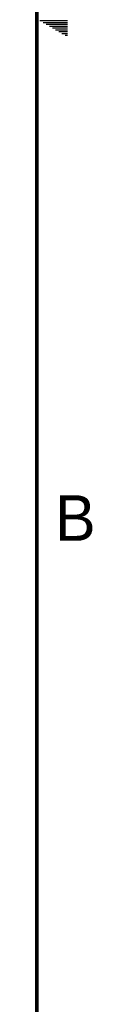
# Model space of a CAD drawing. Header units: inches. Extents: x 0 to 34, y 0 to 22.
# Tile 62 of 111: x 33.5 to 33.8, y 5.6 to 11. Entities that reach past the tile are written whole.
import ezdxf

# ---------------------------------------------------------------- set-up
doc = ezdxf.new("R2010")
doc.units = ezdxf.units.IN
doc.header["$LTSCALE"] = 1.87
doc.header["$MEASUREMENT"] = 0
doc.layers.get('0').update_dxf_attribs({"linetype": 'CONTINUOUS'})
doc.styles.get("Standard").update_dxf_attribs({"font": 'txt', "width": 0.8})

msp = doc.modelspace()

# ---------------------------------------------------------------- linework, layer by layer
at = {"color": 2, "linetype": 'CONTINUOUS'}
for p, q in [((33.5173, 10.99), (33.6697, 10.99)), ((33.5347, 10.98), (33.6697, 10.98)), ((33.552, 10.97), (33.6697, 10.97)), ((33.5693, 10.96), (33.6697, 10.96)), ((33.5866, 10.95), (33.6697, 10.95)), ((33.6039, 10.94), (33.6697, 10.94)), ((33.6213, 10.93), (33.6697, 10.93)), ((33.6386, 10.92), (33.6697, 10.92)), ((33.6559, 10.91), (33.6697, 10.91))]:
    msp.add_line(p, q, dxfattribs=at)
at = {"color": 7, "linetype": 'CONTINUOUS', "const_width": 0.02}
msp.add_lwpolyline([(33.5, 0.5), (33.5, 21.5)], dxfattribs=at)

# ---------------------------------------------------------------- texts
at = {"color": 2, "linetype": 'CONTINUOUS'}
msp.add_text('B', height=0.25, dxfattribs=at).set_placement((33.6006, 8.1345))

doc.saveas('drawing.dxf')
